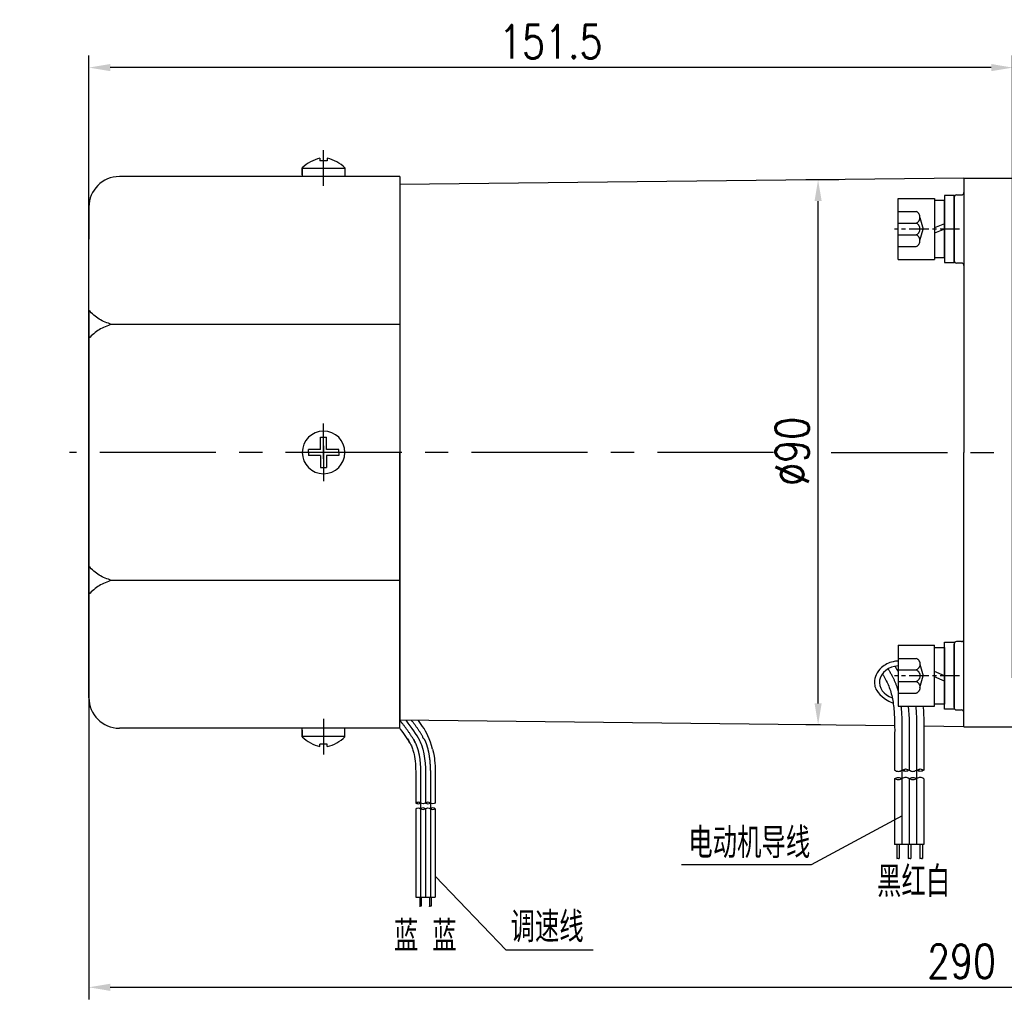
# Model space of a CAD drawing. Header units: inches. Extents: x 837 to 6223, y -2862 to 3098.
# Tile 26 of 139: x 3499 to 3661, y -1500 to -1339. Entities that reach past the tile are written whole.
import ezdxf

# ---------------------------------------------------------------- set-up
doc = ezdxf.new("R2010")
doc.units = ezdxf.units.IN
doc.header["$LTSCALE"] = 10
doc.header["$MEASUREMENT"] = 0
doc.linetypes.add('CENTER', pattern=[10.16, 6.35, -1.27, 1.27, -1.27])
doc.linetypes.add('HIDDEN', pattern=[1.905, 1.27, -0.635])
for name, color, linetype in [('1轮廓实线层', 7, 'Continuous'), ('2细线层', 4, 'Continuous'), ('3中心线层', 1, 'CENTER'), ('4虚线层', 6, 'HIDDEN'), ('5剖面线层', 2, 'Continuous'), ('6文字层', 3, 'Continuous'), ('7标注层', 4, 'Continuous')]:
    doc.layers.add(name, color=color, linetype=linetype)
doc.styles.add('PC_TEXTSTYLE', font='isocp.shx', dxfattribs={"width": 0.8, "bigfont": 'HZFS.SHX'})
doc.styles.add('TH_GBDIM', font='romans.shx', dxfattribs={"width": 0.8, "bigfont": 'gbcbig.shx'})
doc.dimstyles.new('TH_GBDIM', dxfattribs={"dimtxt": 3.5, "dimasz": 2.5, "dimexe": 2, "dimexo": 0, "dimgap": 1, "dimtad": 1, "dimdec": 4, "dimdsep": 46, "dimtxsty": 'TH_GBDIM', "dimcen": 0.09, "dimclrd": 4, "dimclre": 4, "dimclrt": 3, "dimadec": 0, "dimazin": 0, "dimtfac": 1, "dimtdec": 4, "dimtmove": 0, "dimatfit": 3, "dimfxl": 1, "dimtzin": 0, "dimarcsym": 0})
pattern_1 = [(45, (3458.1227, -1661.4046), (1.796051, -1.796051), [])]
pattern_2 = [(45, (3455.7227, -1661.4046), (1.796051, -1.796051), [])]

# ---------------------------------------------------------------- blocks, each defined once
blk = doc.blocks.new('*D382')
at = {"layer": '7标注层', "color": 4, "lineweight": -2, "transparency": 16777216}
for p, q in [((3633.61, -1365.17), (3628.2, -1365.17)), ((3630.2, -1451.06), (3630.2, -1368.67)), ((3630.61, -1454.56), (3628.2, -1454.56))]:
    blk.add_line(p, q, dxfattribs=at)
at = {"layer": '7标注层', "color": 4, "transparency": 16777216}
for points in [[(3629.62, -1368.67), (3630.79, -1368.67), (3630.2, -1365.17)], [(3629.62, -1451.06), (3630.79, -1451.06), (3630.2, -1454.56)]]:
    blk.add_solid(points, dxfattribs=at)
at = {"layer": 'Defpoints', "color": 0, "transparency": 16777216}
for p in [(3630.2, -1365.17), (3633.61, -1365.17), (3630.61, -1454.56)]:
    blk.add_point(p, dxfattribs=at)
at = {"layer": '7标注层', "color": 3, "transparency": 16777216, "insert": (3625.95, -1409.72), "char_height": 5.5, "attachment_point": 5, "rotation": 90, "style": 'TH_GBDIM'}
blk.add_mtext('%%C90', dxfattribs=at)
blk = doc.blocks.new('*D379')
at = {"layer": '7标注层', "color": 4, "lineweight": -2, "transparency": 16777216}
for p, q in [((3510.61, -1409.89), (3510.61, -1344.76)), ((3662.11, -1446.89), (3662.11, -1344.76)), ((3658.61, -1346.76), (3514.11, -1346.76))]:
    blk.add_line(p, q, dxfattribs=at)
at = {"layer": '7标注层', "color": 4, "transparency": 16777216}
for points in [[(3514.11, -1346.17), (3514.11, -1347.34), (3510.61, -1346.76)], [(3658.61, -1346.17), (3658.61, -1347.34), (3662.11, -1346.76)]]:
    blk.add_solid(points, dxfattribs=at)
at = {"layer": 'Defpoints', "color": 0, "transparency": 16777216}
for p in [(3510.61, -1346.76), (3510.61, -1409.89), (3662.11, -1446.89)]:
    blk.add_point(p, dxfattribs=at)
at = {"layer": '7标注层', "color": 3, "transparency": 16777216, "insert": (3586.36, -1342.51), "char_height": 5.5, "attachment_point": 5, "style": 'TH_GBDIM'}
blk.add_mtext('151.5', dxfattribs=at)
blk = doc.blocks.new('*D381')
at = {"layer": '7标注层', "color": 4, "lineweight": -2, "transparency": 16777216}
for p, q in [((3510.61, -1386.6), (3510.61, -1499.65)), ((3800.61, -1386.6), (3800.61, -1499.65)), ((3514.11, -1497.65), (3797.11, -1497.65))]:
    blk.add_line(p, q, dxfattribs=at)
at = {"layer": '7标注层', "color": 4, "transparency": 16777216}
for points in [[(3514.11, -1497.07), (3514.11, -1498.24), (3510.61, -1497.65)], [(3797.11, -1497.07), (3797.11, -1498.24), (3800.61, -1497.65)]]:
    blk.add_solid(points, dxfattribs=at)
at = {"layer": 'Defpoints', "color": 0, "transparency": 16777216}
for p in [(3510.61, -1386.6), (3800.61, -1386.6), (3800.61, -1497.65)]:
    blk.add_point(p, dxfattribs=at)
at = {"layer": '7标注层', "color": 3, "transparency": 16777216, "insert": (3653.73, -1493.4), "char_height": 5.5, "attachment_point": 5, "style": 'TH_GBDIM'}
blk.add_mtext('290', dxfattribs=at)
blk = doc.blocks.new('GB／T70.1M6M10')
at = {"layer": '1轮廓实线层'}
for p, q in [((0, -5), (0, 5)), ((0, 5), (6, 5)), ((6, 5), (6, -5)), ((0, -5), (6, -5))]:
    blk.add_line(p, q, dxfattribs=at)
at = {"layer": '3中心线层', "ltscale": 0.05}
blk.add_line((10.11, 0), (-0.6, 0), dxfattribs=at)
at = {"layer": '4虚线层'}
for p, q in [((0, 2.86), (3, 2.86)), ((3.6, 1.91), (4.15, 0)), ((0, 0.95), (3, 0.95)), ((3.6, -1.91), (4.15, 0)), ((0, -0.95), (3, -0.95)), ((0, -2.86), (3, -2.86))]:
    blk.add_line(p, q, dxfattribs=at)
for centre in [(2.54, 1.91), (2.54, 0), (2.54, -1.91)]:
    blk.add_arc(centre, 1.06, 295.6298, 64.3702, dxfattribs=at)
blk = doc.blocks.new('GB848_6_1.6_R')
at = {"layer": '1轮廓实线层'}
for p, q in [((-3.2, 1.6), (-5.5, 1.6)), ((-5.5, 1.6), (-5.5, 0)), ((-5.5, 0), (-3.2, 0)), ((3.2, 1.6), (-3.2, 1.6)), ((-3.2, 0), (3.2, 0)), ((5.5, 1.6), (3.2, 1.6)), ((3.2, 0), (5.5, 0)), ((5.5, 0), (5.5, 1.6))]:
    blk.add_line(p, q, dxfattribs=at)
blk = doc.blocks.new('GB93_6_0.8_R')
at = {"layer": '1轮廓实线层'}
for p, q in [((4.65, 1.6), (-4.65, 1.6)), ((-4.65, 1.6), (-4.65, 0)), ((-4.65, 0), (4.65, 0)), ((0, 0), (-0.69, 1.6)), ((0.86, 0), (0.17, 1.6)), ((4.65, 0), (4.65, 1.6))]:
    blk.add_line(p, q, dxfattribs=at)

msp = doc.modelspace()

# ---------------------------------------------------------------- hatches: boundary and pattern name
at = {"layer": '5剖面线层'}
h = msp.add_hatch(dxfattribs=at)
h.set_pattern_fill('ANSI31', color=256, scale=0.8, angle=90, style=0)
h.set_pattern_definition(pattern_2)
edge = h.paths.add_edge_path()
edge.add_spline(control_points=[(3643.94993, -1462.02709), (3644.14993, -1461.92709), (3644.54993, -1461.72709), (3644.94993, -1461.92709), (3645.14993, -1462.02709)], knot_values=[0, 0, 0, 0, 0.632455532, 1.264911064, 1.264911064, 1.264911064, 1.264911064], degree=3, periodic=0)
edge.add_spline(control_points=[(3645.14993, -1462.02709), (3644.94993, -1462.12709), (3644.54993, -1462.32709), (3644.14993, -1462.12709), (3643.94993, -1462.02709)], knot_values=[0, 0, 0, 0, 0.632455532, 1.264911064, 1.264911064, 1.264911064, 1.264911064], degree=3, periodic=0)
h = msp.add_hatch(dxfattribs=at)
h.set_pattern_fill('ANSI31', color=256, scale=0.8, angle=90, style=0)
h.set_pattern_definition(pattern_2)
edge = h.paths.add_edge_path()
edge.add_spline(control_points=[(3643.94993, -1462.02709), (3644.14993, -1461.92709), (3644.54993, -1461.72709), (3644.94993, -1461.92709), (3645.14993, -1462.02709)], knot_values=[0, 0, 0, 0, 0.632455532, 1.264911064, 1.264911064, 1.264911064, 1.264911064], degree=3, periodic=0)
edge.add_spline(control_points=[(3645.14993, -1462.02709), (3644.94993, -1462.12709), (3644.54993, -1462.32709), (3644.14993, -1462.12709), (3643.94993, -1462.02709)], knot_values=[0, 0, 0, 0, 0.632455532, 1.264911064, 1.264911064, 1.264911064, 1.264911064], degree=3, periodic=0)
h = msp.add_hatch(dxfattribs=at)
h.set_pattern_fill('ANSI31', color=256, scale=0.8, angle=90, style=0)
h.set_pattern_definition(pattern_1)
edge = h.paths.add_edge_path()
edge.add_spline(control_points=[(3646.34993, -1462.02709), (3646.54993, -1461.92709), (3646.94993, -1461.72709), (3647.34993, -1461.92709), (3647.54993, -1462.02709)], knot_values=[0, 0, 0, 0, 0.632455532, 1.264911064, 1.264911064, 1.264911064, 1.264911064], degree=3, periodic=0)
edge.add_spline(control_points=[(3647.54993, -1462.02709), (3647.34993, -1462.12709), (3646.94993, -1462.32709), (3646.54993, -1462.12709), (3646.34993, -1462.02709)], knot_values=[0, 0, 0, 0, 0.632455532, 1.264911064, 1.264911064, 1.264911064, 1.264911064], degree=3, periodic=0)
h = msp.add_hatch(dxfattribs=at)
h.set_pattern_fill('ANSI31', color=256, scale=0.8, angle=90, style=0)
h.set_pattern_definition(pattern_1)
edge = h.paths.add_edge_path()
edge.add_spline(control_points=[(3646.34993, -1462.02709), (3646.54993, -1461.92709), (3646.94993, -1461.72709), (3647.34993, -1461.92709), (3647.54993, -1462.02709)], knot_values=[0, 0, 0, 0, 0.632455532, 1.264911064, 1.264911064, 1.264911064, 1.264911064], degree=3, periodic=0)
edge.add_spline(control_points=[(3647.54993, -1462.02709), (3647.34993, -1462.12709), (3646.94993, -1462.32709), (3646.54993, -1462.12709), (3646.34993, -1462.02709)], knot_values=[0, 0, 0, 0, 0.632455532, 1.264911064, 1.264911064, 1.264911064, 1.264911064], degree=3, periodic=0)
h = msp.add_hatch(dxfattribs=at)
h.set_pattern_fill('ANSI31', color=256, scale=0.8, angle=90, style=0)
h.set_pattern_definition(pattern_2)
edge = h.paths.add_edge_path()
edge.add_spline(control_points=[(3643.94993, -1463.42709), (3643.74993, -1463.52709), (3643.34993, -1463.72709), (3642.94993, -1463.52709), (3642.74993, -1463.42709)], knot_values=[0, 0, 0, 0, 0.632455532, 1.264911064, 1.264911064, 1.264911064, 1.264911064], degree=3, periodic=0)
edge.add_spline(control_points=[(3642.74993, -1463.42709), (3642.94993, -1463.32709), (3643.34993, -1463.12709), (3643.74993, -1463.32709), (3643.94993, -1463.42709)], knot_values=[0, 0, 0, 0, 0.632455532, 1.264911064, 1.264911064, 1.264911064, 1.264911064], degree=3, periodic=0)
h = msp.add_hatch(dxfattribs=at)
h.set_pattern_fill('ANSI31', color=256, scale=0.8, angle=90, style=0)
h.set_pattern_definition(pattern_2)
edge = h.paths.add_edge_path()
edge.add_spline(control_points=[(3643.94993, -1463.42709), (3643.74993, -1463.52709), (3643.34993, -1463.72709), (3642.94993, -1463.52709), (3642.74993, -1463.42709)], knot_values=[0, 0, 0, 0, 0.632455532, 1.264911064, 1.264911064, 1.264911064, 1.264911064], degree=3, periodic=0)
edge.add_spline(control_points=[(3642.74993, -1463.42709), (3642.94993, -1463.32709), (3643.34993, -1463.12709), (3643.74993, -1463.32709), (3643.94993, -1463.42709)], knot_values=[0, 0, 0, 0, 0.632455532, 1.264911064, 1.264911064, 1.264911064, 1.264911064], degree=3, periodic=0)
h = msp.add_hatch(dxfattribs=at)
h.set_pattern_fill('ANSI31', color=256, scale=0.8, angle=90, style=0)
h.set_pattern_definition(pattern_1)
edge = h.paths.add_edge_path()
edge.add_spline(control_points=[(3646.34993, -1463.42709), (3646.14993, -1463.52709), (3645.74993, -1463.72709), (3645.34993, -1463.52709), (3645.14993, -1463.42709)], knot_values=[0, 0, 0, 0, 0.632455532, 1.264911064, 1.264911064, 1.264911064, 1.264911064], degree=3, periodic=0)
edge.add_spline(control_points=[(3645.14993, -1463.42709), (3645.34993, -1463.32709), (3645.74993, -1463.12709), (3646.14993, -1463.32709), (3646.34993, -1463.42709)], knot_values=[0, 0, 0, 0, 0.632455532, 1.264911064, 1.264911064, 1.264911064, 1.264911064], degree=3, periodic=0)
h = msp.add_hatch(dxfattribs=at)
h.set_pattern_fill('ANSI31', color=256, scale=0.8, angle=90, style=0)
h.set_pattern_definition(pattern_1)
edge = h.paths.add_edge_path()
edge.add_spline(control_points=[(3646.34993, -1463.42709), (3646.14993, -1463.52709), (3645.74993, -1463.72709), (3645.34993, -1463.52709), (3645.14993, -1463.42709)], knot_values=[0, 0, 0, 0, 0.632455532, 1.264911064, 1.264911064, 1.264911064, 1.264911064], degree=3, periodic=0)
edge.add_spline(control_points=[(3645.14993, -1463.42709), (3645.34993, -1463.32709), (3645.74993, -1463.12709), (3646.14993, -1463.32709), (3646.34993, -1463.42709)], knot_values=[0, 0, 0, 0, 0.632455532, 1.264911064, 1.264911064, 1.264911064, 1.264911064], degree=3, periodic=0)
h = msp.add_hatch(dxfattribs=at)
h.set_pattern_fill('ANSI31', color=256, scale=0.533333, angle=90, style=0)
h.set_pattern_definition([(45, (3441.1283, -1600.3416), (1.197366, -1.197366), [])])
edge = h.paths.add_edge_path()
edge.add_spline(control_points=[(3565.01303, -1467.4234), (3564.87969, -1467.35674), (3564.61303, -1467.2234), (3564.34636, -1467.35674), (3564.21303, -1467.4234)], knot_values=[0, 0, 0, 0, 0.4216366, 0.843273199, 0.843273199, 0.843273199, 0.843273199], degree=3, periodic=0)
edge.add_spline(control_points=[(3564.21303, -1467.4234), (3564.34636, -1467.49007), (3564.61303, -1467.6234), (3564.87969, -1467.49007), (3565.01303, -1467.4234)], knot_values=[0, 0, 0, 0, 0.4216366, 0.843273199, 0.843273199, 0.843273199, 0.843273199], degree=3, periodic=0)
h = msp.add_hatch(dxfattribs=at)
h.set_pattern_fill('ANSI31', color=256, scale=0.533333, angle=90, style=0)
h.set_pattern_definition([(45, (3439.5283, -1600.3416), (1.197366, -1.197366), [])])
edge = h.paths.add_edge_path()
edge.add_spline(control_points=[(3566.61302, -1468.35673), (3566.74636, -1468.4234), (3567.01302, -1468.55673), (3567.27969, -1468.4234), (3567.41302, -1468.35673)], knot_values=[0, 0, 0, 0, 0.4216366, 0.843273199, 0.843273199, 0.843273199, 0.843273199], degree=3, periodic=0)
edge.add_spline(control_points=[(3567.41302, -1468.35673), (3567.27969, -1468.29007), (3567.01302, -1468.15673), (3566.74636, -1468.29007), (3566.61302, -1468.35673)], knot_values=[0, 0, 0, 0, 0.4216366, 0.843273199, 0.843273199, 0.843273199, 0.843273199], degree=3, periodic=0)

# ---------------------------------------------------------------- linework, layer by layer
for p, q in [((3548.50818, -1361.61004), (3548.50818, -1362.03823)), ((3549.70818, -1361.61004), (3549.70818, -1362.03823)), ((3545.60818, -1363.20289), (3545.60818, -1364.63823)), ((3552.60818, -1363.29729), (3545.60818, -1363.29729)), ((3545.60819, -1364.33548), (3545.60819, -1363.20289)), ((3549.70818, -1362.03823), (3548.50818, -1362.03823)), ((3552.60818, -1363.20289), (3552.60818, -1364.63823)), ((3654.10818, -1364.88823), (3561.60818, -1365.95567)), ((3654.10818, -1364.88823), (3662.10818, -1364.88823)), ((3654.10818, -1364.88823), (3654.10818, -1364.89123)), ((3654.10818, -1364.88823), (3654.10818, -1409.88823)), ((3654.10818, -1364.88823), (3654.10818, -1409.88823)), ((3652.50818, -1368.03807), (3652.50818, -1378.43807)), ((3654.10818, -1454.88823), (3654.10818, -1409.88823)), ((3654.10818, -1454.88823), (3654.10818, -1409.88823)), ((3652.50818, -1451.73241), (3652.50818, -1441.33241)), ((3642.75517, -1454.75722), (3561.60818, -1453.82079)), ((3545.60818, -1456.57358), (3545.60818, -1455.13823)), ((3545.60819, -1455.44099), (3545.60819, -1456.57358)), ((3552.60818, -1456.57358), (3552.60818, -1455.13823)), ((3654.10818, -1454.88823), (3647.55663, -1454.81263)), ((3654.10818, -1454.88823), (3654.10818, -1454.88524)), ((3654.10818, -1454.88823), (3662.10818, -1454.88823)), ((3654.10818, -1454.88823), (3662.10818, -1454.88823)), ((3552.60818, -1456.47917), (3545.60818, -1456.47917)), ((3549.70818, -1457.73823), (3548.50818, -1457.73823)), ((3548.50818, -1458.16643), (3548.50818, -1457.73823)), ((3549.70818, -1458.16643), (3549.70818, -1457.73823))]:
    msp.add_line(p, q)
at = {"color": 4}
for p, q in [((3629.07052, -1477.55413), (3607.78599, -1477.55413)), ((3593.33795, -1491.56096), (3579.02858, -1491.56096))]:
    msp.add_line(p, q, dxfattribs=at)
for centre, radius, start, end in [((3550.06808, -1367.88638), 6.46728, 103.957243, 133.5991462), ((3548.14829, -1367.88638), 6.46728, 46.4008538, 76.042757), ((3652.90818, -1368.03807), 0.4, 90, 180), ((3653.70818, -1367.23807), 0.4, 270, 0), ((3652.90818, -1378.43807), 0.4, 180, 270), ((3653.70818, -1379.23807), 0.4, 0, 90), ((3652.90818, -1441.33241), 0.4, 90, 180), ((3653.70818, -1440.53241), 0.4, 270, 0), ((3652.90818, -1451.73241), 0.4, 180, 270), ((3653.70818, -1452.53241), 0.4, 0, 90), ((3550.06808, -1451.89009), 6.46728, 226.4008538, 256.042757), ((3548.14829, -1451.89009), 6.46728, 283.957243, 313.5991462)]:
    msp.add_arc(centre, radius, start, end)
msp.add_ellipse((3643.56023, -1447.63294), major_axis=(3.30632, 0), ratio=0.821066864, start_param=1.64710212, end_param=4.339955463)
for points in [[(3652.90818, -1367.63807), (3653.70818, -1367.63807)], [(3653.70818, -1378.83807), (3652.90818, -1378.83807)], [(3653.70818, -1440.93241), (3652.90818, -1440.93241)], [(3652.90818, -1452.13241), (3653.70818, -1452.13241)]]:
    msp.add_open_spline(points, degree=1)
msp.add_open_spline([(3643.30818, -1444.12517), (3643.03714, -1444.13926), (3642.76759, -1444.17611), (3641.79965, -1444.39533), (3641.13998, -1444.71849), (3640.23787, -1445.5111), (3639.93086, -1445.9155), (3639.54938, -1446.76391), (3639.45391, -1447.19805), (3639.45391, -1447.63294), (3639.45391, -1447.93794), (3639.50044, -1448.24279), (3639.70433, -1448.90383), (3640.53128, -1450.26378), (3642.51172, -1451.043)], degree=3, knots=[4.776022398, 4.776022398, 4.776022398, 4.776022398, 4.981541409, 4.981541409, 5.531630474, 5.531630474, 5.929523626, 5.929523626, 6.283185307, 6.283185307, 6.283185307, 6.53120978, 6.53120978, 6.843963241, 6.843963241, 6.843963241, 6.843963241])
at = {"layer": '1轮廓实线层'}
for p, q in [((3551.09525, -1364.63823), (3515.60818, -1364.63823)), ((3561.60818, -1364.63823), (3551.09525, -1364.63823)), ((3561.60818, -1364.63823), (3561.60818, -1365.83823)), ((3561.60818, -1365.83823), (3561.60818, -1388.88734)), ((3561.60818, -1365.95567), (3561.60818, -1453.82079)), ((3510.60818, -1369.63823), (3510.60818, -1374.89314)), ((3510.60818, -1444.88333), (3510.60818, -1374.89314)), ((3561.60818, -1388.88734), (3514.33198, -1388.88734)), ((3561.60818, -1388.88734), (3561.60818, -1409.88823)), ((3548.60818, -1409.38823), (3548.60818, -1407.38823)), ((3548.60818, -1407.38823), (3549.60818, -1407.38823)), ((3549.60818, -1409.38823), (3549.60818, -1407.38823)), ((3548.60818, -1409.38823), (3546.60818, -1409.38823)), ((3546.60818, -1409.88823), (3546.60818, -1409.38823)), ((3546.60818, -1409.88823), (3546.60818, -1410.38823)), ((3551.60818, -1409.38823), (3549.60818, -1409.38823)), ((3551.60818, -1409.88823), (3551.60818, -1409.38823)), ((3551.60818, -1409.88823), (3551.60818, -1410.38823)), ((3561.60818, -1430.88913), (3561.60818, -1409.88823)), ((3548.60818, -1410.38823), (3546.60818, -1410.38823)), ((3548.60818, -1410.38823), (3548.60818, -1412.38823)), ((3551.60818, -1410.38823), (3549.60818, -1410.38823)), ((3549.60818, -1410.38823), (3549.60818, -1412.38823)), ((3548.60818, -1412.38823), (3549.60818, -1412.38823)), ((3561.60818, -1430.88913), (3514.33198, -1430.88913)), ((3561.60818, -1453.93823), (3561.60818, -1430.88913)), ((3510.60818, -1450.13823), (3510.60818, -1444.88333)), ((3551.09525, -1455.13823), (3515.60818, -1455.13823)), ((3561.60818, -1455.13823), (3551.09525, -1455.13823)), ((3561.60818, -1455.13823), (3561.60818, -1453.93823)), ((3561.60818, -1455.13823), (3561.60818, -1453.93823)), ((3642.74993, -1457.07006), (3642.74993, -1462.02709)), ((3645.14993, -1457.07006), (3645.14993, -1462.02709)), ((3647.54993, -1457.07006), (3647.54993, -1462.02709)), ((3642.74993, -1463.42709), (3642.74993, -1474.23875)), ((3645.14993, -1463.42709), (3645.14993, -1474.23875)), ((3647.54993, -1463.42709), (3647.54993, -1474.23875)), ((3564.21303, -1464.11872), (3564.21303, -1467.4234)), ((3565.81302, -1464.11872), (3565.81302, -1467.4234)), ((3567.41302, -1464.11872), (3567.41302, -1467.4234)), ((3564.21303, -1468.35673), (3564.21303, -1482.84151)), ((3565.81302, -1468.35673), (3565.81302, -1482.84151)), ((3567.41302, -1468.35673), (3567.41302, -1482.84151)), ((3647.54993, -1474.23875), (3642.74993, -1474.23875)), ((3643.10943, -1474.23875), (3643.10943, -1476.50324)), ((3643.50943, -1474.23875), (3643.50943, -1476.50324)), ((3644.96103, -1474.23875), (3644.96103, -1476.50324)), ((3645.39404, -1474.23875), (3645.39404, -1476.50324)), ((3646.89799, -1474.23875), (3646.89799, -1476.50324)), ((3647.29799, -1474.23875), (3647.29799, -1476.50324)), ((3564.21303, -1482.84151), (3567.41302, -1482.84151)), ((3564.86553, -1482.84151), (3564.86553, -1484.35117)), ((3565.1322, -1482.84151), (3565.1322, -1484.35117)), ((3566.48342, -1482.84151), (3566.48342, -1484.35117)), ((3566.75009, -1482.84151), (3566.75009, -1484.35117))]:
    msp.add_line(p, q, dxfattribs=at)
for centre, radius, start, end in [((3515.60818, -1369.63823), 5, 90, 180), ((3549.10818, -1409.88823), 3.5, 0, 180), ((3549.10818, -1409.88823), 3.5, 180, 0), ((3515.60818, -1450.13823), 5, 180, 270)]:
    msp.add_arc(centre, radius, start, end, dxfattribs=at)
for points in [[(3514.33198, -1388.88734), (3512.29963, -1388.01949), (3510.60818, -1386.60168)], [(3514.33198, -1388.88734), (3512.29963, -1389.75519), (3510.60818, -1391.173)], [(3514.33198, -1430.88913), (3512.29963, -1430.02128), (3510.60818, -1428.60347)], [(3514.33198, -1430.88913), (3512.29963, -1431.75697), (3510.60818, -1433.17478)], [(3643.94993, -1462.02709), (3644.54993, -1461.82709), (3645.14993, -1462.02709)], [(3646.34993, -1462.02709), (3646.94993, -1461.82709), (3647.54993, -1462.02709)], [(3642.74993, -1462.02709), (3643.34993, -1462.22709), (3643.94993, -1462.02709)], [(3642.74993, -1463.42709), (3643.34993, -1463.22709), (3643.94993, -1463.42709)], [(3643.94993, -1463.42709), (3643.34993, -1463.62709), (3642.74993, -1463.42709)], [(3645.14993, -1462.02709), (3644.54993, -1462.22709), (3643.94993, -1462.02709)], [(3645.14993, -1463.42709), (3644.54993, -1463.22709), (3643.94993, -1463.42709)], [(3645.14993, -1462.02709), (3645.74993, -1462.22709), (3646.34993, -1462.02709)], [(3645.14993, -1463.42709), (3645.74993, -1463.22709), (3646.34993, -1463.42709)], [(3646.34993, -1463.42709), (3645.74993, -1463.62709), (3645.14993, -1463.42709)], [(3647.54993, -1462.02709), (3646.94993, -1462.22709), (3646.34993, -1462.02709)], [(3647.54993, -1463.42709), (3646.94993, -1463.22709), (3646.34993, -1463.42709)], [(3565.01303, -1467.4234), (3564.61303, -1467.29007), (3564.21303, -1467.4234)], [(3564.21303, -1467.4234), (3564.61303, -1467.55674), (3565.01303, -1467.4234)], [(3564.21303, -1468.35673), (3564.61303, -1468.2234), (3565.01303, -1468.35673)], [(3565.81302, -1467.4234), (3565.41302, -1467.55674), (3565.01303, -1467.4234)], [(3565.81302, -1468.35673), (3565.41302, -1468.2234), (3565.01303, -1468.35673)], [(3565.01303, -1468.35673), (3565.41302, -1468.49007), (3565.81302, -1468.35673)], [(3566.61302, -1467.4234), (3566.21302, -1467.29007), (3565.81302, -1467.4234)], [(3565.81302, -1467.4234), (3566.21302, -1467.55674), (3566.61302, -1467.4234)], [(3565.81302, -1468.35673), (3566.21302, -1468.2234), (3566.61302, -1468.35673)], [(3567.41302, -1467.4234), (3567.01302, -1467.55674), (3566.61302, -1467.4234)], [(3567.41302, -1468.35673), (3567.01302, -1468.2234), (3566.61302, -1468.35673)], [(3566.61302, -1468.35673), (3567.01302, -1468.49007), (3567.41302, -1468.35673)]]:
    msp.add_spline(points, degree=3, dxfattribs=at)
for points in [[(3642.82707, -1444.98582), (3643.00654, -1445.29864), (3643.16564, -1445.58471), (3643.30818, -1445.85209)], [(3644.99226, -1451.5384), (3645.1821, -1453.33534), (3645.16601, -1455.2027), (3645.14993, -1457.07006)], [(3564.86141, -1457.18873), (3564.32864, -1456.12139), (3563.61138, -1455.1171), (3562.62752, -1453.83483)]]:
    msp.add_open_spline(points, degree=3, dxfattribs=at)
for points, knots in [([(3640.72049, -1446.24254), (3640.89074, -1446.43775), (3640.97074, -1446.57542), (3641.28591, -1447.13614), (3641.49672, -1447.55532), (3641.82021, -1448.30411), (3641.94246, -1448.63118), (3642.15783, -1449.31398), (3642.25052, -1449.66734), (3642.4884, -1450.76345), (3642.59298, -1451.54261), (3642.72368, -1453.18194), (3642.7498, -1454.04162), (3642.76221, -1455.62072), (3642.75623, -1456.32854), (3642.75002, -1457.04939)], [5.984187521, 5.984187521, 5.984187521, 5.984187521, 6.666441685, 6.666441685, 8.771804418, 8.771804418, 10.455411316, 10.455411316, 12.139018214, 12.139018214, 15.506232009, 15.506232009, 18.873445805, 18.873445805, 21.488617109, 21.488617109, 21.488617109, 21.488617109]), ([(3647.40437, -1451.5384), (3647.57466, -1453.31499), (3647.56656, -1455.06507), (3647.5518, -1456.86327), (3647.55082, -1456.97716), (3647.54984, -1457.09073)], [15.001278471, 15.001278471, 15.001278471, 15.001278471, 21.076594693, 21.076594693, 21.488617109, 21.488617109, 21.488617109, 21.488617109]), ([(3566.9585, -1458.56945), (3566.60103, -1456.94293), (3565.79478, -1455.555), (3565.28114, -1454.73964), (3564.97124, -1454.29438), (3564.65403, -1453.86274)], [12.84393115, 12.84393115, 12.84393115, 12.84393115, 14.965411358, 14.965411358, 17.763055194, 17.763055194, 17.763055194, 17.763055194]), ([(3563.4416, -1457.92694), (3563.23863, -1457.51755), (3562.99668, -1457.10515), (3562.42391, -1456.2296), (3562.0868, -1455.76578), (3561.68814, -1455.24245), (3561.64828, -1455.19039), (3561.60818, -1455.13823)], [12.446759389, 12.446759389, 12.446759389, 12.446759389, 15.506232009, 15.506232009, 18.873445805, 18.873445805, 19.244692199, 19.244692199, 19.244692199, 19.244692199]), ([(3562.86007, -1456.90038), (3562.97357, -1457.03052), (3563.0269, -1457.1223), (3563.23701, -1457.49611), (3563.37755, -1457.77557), (3563.59321, -1458.27476), (3563.67471, -1458.49281), (3563.8183, -1458.948), (3563.88009, -1459.18358), (3564.03867, -1459.91432), (3564.10839, -1460.43376), (3564.19552, -1461.52664), (3564.21294, -1462.09976), (3564.22121, -1463.15249), (3564.21722, -1463.62437), (3564.21309, -1464.10494)], [5.984187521, 5.984187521, 5.984187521, 5.984187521, 6.666441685, 6.666441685, 8.771804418, 8.771804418, 10.455411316, 10.455411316, 12.139018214, 12.139018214, 15.506232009, 15.506232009, 18.873445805, 18.873445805, 21.488617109, 21.488617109, 21.488617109, 21.488617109]), ([(3564.72058, -1456.90038), (3564.89768, -1457.25025), (3565.85337, -1459.43492), (3565.83167, -1461.95388), (3565.81302, -1464.11872)], [7.780947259, 7.780947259, 7.780947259, 7.780947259, 9.707911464, 21.488617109, 21.488617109, 21.488617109, 21.488617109]), ([(3566.9585, -1458.56945), (3567.19701, -1459.43649), (3567.28894, -1460.15207), (3567.42957, -1461.60157), (3567.42416, -1462.77544), (3567.41427, -1463.98086), (3567.41362, -1464.05679), (3567.41296, -1464.1325)], [13.642709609, 13.642709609, 13.642709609, 13.642709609, 14.965411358, 14.965411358, 21.076594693, 21.076594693, 21.488617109, 21.488617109, 21.488617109, 21.488617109])]:
    msp.add_open_spline(points, degree=3, knots=knots, dxfattribs=at)
at = {"layer": '2细线层'}
for points in [[(3643.10943, -1476.50324), (3643.29957, -1476.46205), (3643.47488, -1476.54241), (3643.50943, -1476.50324)], [(3644.96103, -1476.50324), (3645.18418, -1476.46205), (3645.35949, -1476.54241), (3645.39404, -1476.50324)], [(3646.89799, -1476.50324), (3647.08812, -1476.46205), (3647.26343, -1476.54241), (3647.29799, -1476.50324)], [(3565.1322, -1484.35117), (3565.00544, -1484.32371), (3564.88857, -1484.37729), (3564.86553, -1484.35117)], [(3566.75009, -1484.35117), (3566.62333, -1484.32371), (3566.50645, -1484.37728), (3566.48342, -1484.35117)]]:
    msp.add_spline(points, degree=3, dxfattribs=at)
at = {"layer": '3中心线层'}
for p, q in [((3549.10818, -1366.16378), (3549.10818, -1360.30742)), ((3549.10818, -1410.94113), (3549.10818, -1405.15993)), ((3549.10818, -1408.83534), (3549.10818, -1414.61654)), ((3549.10818, -1453.61268), (3549.10818, -1459.46904)), ((3643.94993, -1457.07006), (3643.94993, -1462.02709)), ((3646.34993, -1457.07006), (3646.34993, -1462.02709)), ((3643.94993, -1462.02709), (3643.94993, -1474.23875)), ((3646.34993, -1462.02709), (3646.34993, -1474.23875)), ((3565.01303, -1464.11872), (3565.01303, -1467.4234)), ((3566.61302, -1464.11872), (3566.61302, -1467.4234)), ((3565.01303, -1467.4234), (3565.01303, -1482.84151)), ((3566.61302, -1467.4234), (3566.61302, -1482.84151))]:
    msp.add_line(p, q, dxfattribs=at)
at = {"layer": '3中心线层', "ltscale": 0.3}
for p, q in [((3622.88964, -1409.88823), (3507.42197, -1409.88823)), ((3632.35026, -1409.88824), (3670.93584, -1409.88824))]:
    msp.add_line(p, q, dxfattribs=at)
at = {"layer": '3中心线层'}
for points, knots in [([(3641.67498, -1445.40278), (3642.00416, -1445.95794), (3642.20894, -1446.32135), (3642.6857, -1447.25254), (3642.92976, -1447.81866), (3643.19234, -1448.59868), (3643.25253, -1448.79472), (3643.30818, -1448.99337)], [5.846938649, 5.846938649, 5.846938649, 5.846938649, 7.531590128, 7.531590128, 10.145881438, 10.145881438, 11.014700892, 11.014700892, 11.014700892, 11.014700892]), ([(3643.78531, -1451.5384), (3643.83355, -1451.96989), (3643.86935, -1452.40927), (3643.94818, -1453.75507), (3643.9608, -1454.68067), (3643.95841, -1456.09917), (3643.95412, -1456.57795), (3643.94997, -1457.05973)], [14.545912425, 14.545912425, 14.545912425, 14.545912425, 16.266982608, 16.266982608, 19.743063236, 19.743063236, 21.488617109, 21.488617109, 21.488617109, 21.488617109]), ([(3646.19872, -1451.5384), (3646.31912, -1452.73385), (3646.35363, -1453.93672), (3646.3614, -1455.78362), (3646.35545, -1456.4349), (3646.34989, -1457.0804)], [14.864748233, 14.864748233, 14.864748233, 14.864748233, 19.146851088, 19.146851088, 21.488617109, 21.488617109, 21.488617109, 21.488617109]), ([(3564.16399, -1457.58295), (3564.13742, -1457.52917), (3564.11029, -1457.47547), (3563.82289, -1456.91831), (3563.51465, -1456.41971), (3562.83545, -1455.42771), (3562.46432, -1454.93466), (3561.92337, -1454.23844), (3561.76631, -1454.0387), (3561.60818, -1453.83801)], [12.420717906, 12.420717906, 12.420717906, 12.420717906, 12.79090198, 12.79090198, 16.266982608, 16.266982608, 19.743063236, 19.743063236, 21.135295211, 21.135295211, 21.135295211, 21.135295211]), ([(3565.5372, -1456.90125), (3565.51063, -1456.84747), (3565.4835, -1456.79377), (3565.1961, -1456.23661), (3564.88786, -1455.73801), (3564.22946, -1454.77639), (3563.88288, -1454.31337), (3563.52209, -1453.84715)], [12.420717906, 12.420717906, 12.420717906, 12.420717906, 12.79090198, 12.79090198, 16.266982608, 16.266982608, 19.530124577, 19.530124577, 19.530124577, 19.530124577]), ([(3563.80176, -1456.86871), (3563.8663, -1456.98475), (3563.92274, -1457.09038), (3564.17021, -1457.57372), (3564.33291, -1457.95113), (3564.53077, -1458.53887), (3564.58903, -1458.73861), (3564.69281, -1459.1479), (3564.73798, -1459.35648), (3564.88003, -1460.1256), (3564.94156, -1460.70855), (3565.01186, -1461.90873), (3565.02027, -1462.5258), (3565.01868, -1463.47146), (3565.01582, -1463.79065), (3565.01305, -1464.11183)], [6.798809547, 6.798809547, 6.798809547, 6.798809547, 7.531590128, 7.531590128, 10.145881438, 10.145881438, 11.468391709, 11.468391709, 12.79090198, 12.79090198, 16.266982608, 16.266982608, 19.743063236, 19.743063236, 21.488617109, 21.488617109, 21.488617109, 21.488617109]), ([(3565.60366, -1456.90038), (3565.70305, -1457.10233), (3565.77604, -1457.27561), (3565.92438, -1457.66067), (3565.99753, -1457.87299), (3566.12748, -1458.29905), (3566.18488, -1458.51353), (3566.33707, -1459.16028), (3566.41192, -1459.59562), (3566.58427, -1460.96054), (3566.61494, -1461.89722), (3566.62067, -1463.2611), (3566.6167, -1463.69528), (3566.61299, -1464.12561)], [8.445262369, 8.445262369, 8.445262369, 8.445262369, 9.438937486, 9.438937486, 10.617029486, 10.617029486, 11.795121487, 11.795121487, 14.151305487, 14.151305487, 19.146851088, 19.146851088, 21.488617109, 21.488617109, 21.488617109, 21.488617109])]:
    msp.add_open_spline(points, degree=3, knots=knots, dxfattribs=at)
at = {"layer": '7标注层'}
for points in [[(3644.00251, -1469.50796), (3629.07052, -1477.55413)], [(3567.41302, -1479.38959), (3579.02858, -1491.56096)]]:
    msp.add_lwpolyline(points, dxfattribs=at)

# ---------------------------------------------------------------- block references
at = {"layer": '1轮廓实线层'}
msp.add_blockref('GB／T70.1M6M10', (3643.30818, -1373.23807), dxfattribs=at)
for name, rotation in [('GB848_6_1.6_R', 270), ('GB93_6_0.8_R', 89.99999999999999)]:
    msp.add_blockref(name, (3650.90818, -1373.23807), dxfattribs=dict(at, rotation=rotation))
at = {"layer": '1轮廓实线层', "xscale": -1}
for name, p, rotation in [('GB／T70.1M6M10', (3643.30818, -1446.5384), 179.9999986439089), ('GB93_6_0.8_R', (3650.90818, -1446.5384), 89.99999864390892), ('GB848_6_1.6_R', (3650.90818, -1446.5384), 269.9999986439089)]:
    msp.add_blockref(name, p, dxfattribs=dict(at, rotation=rotation))

# ---------------------------------------------------------------- texts
at = {"layer": '6文字层', "insert": (3338.62843, -1423.22606), "char_height": 8.100556, "width": 140.9134884, "attachment_point": 1, "style": 'PC_TEXTSTYLE'}
msp.add_mtext('{\\C3;输出转矩N.m(允许最大输出扭矩20N.m)}', dxfattribs=at)
at = {"layer": '6文字层', "color": 7, "char_height": 5, "style": 'PC_TEXTSTYLE'}
for s, insert, width, attachment_point in [('{\\C3;电动机导线}', (3628.91141, -1471.46399), 23.2813602, 3), ('{\\C3;黑红白}', (3639.87274, -1477.81934), 18.2326587, 1), ('{\\C3;调速线}', (3579.75991, -1485.26425), 15.5208913, 1), ('{\\C3;蓝 蓝}', (3560.62787, -1486.74277), 12.1550937, 1)]:
    msp.add_mtext(s, dxfattribs=dict(at, insert=insert, width=width, attachment_point=attachment_point))

# ---------------------------------------------------------------- dimensions: what is measured, and where the dimension line sits
at = {"layer": '7标注层'}
dim = msp.add_linear_dim(base=(3510.60818, -1346.75681), p1=(3662.10818, -1446.88823), p2=(3510.60818, -1409.88823), angle=180, dimstyle='TH_GBDIM', override={"dimtxt": 5.5, "dimasz": 3.5, "dimgap": 1.5, "dimtad": 1, "dimjust": 0, "dimdec": 1, "dimlfac": 1, "dimse1": 0, "dimse2": 0, "dimsd1": 0, "dimsd2": 0, "dimadec": 1}, dxfattribs=at)
dim.commit()
dim.dimension.update_dxf_attribs({"geometry": '*D379', "text_midpoint": (3586.35818, -1346.75681), "dimtype": 160})
dim = msp.add_linear_dim(base=(3630.20388, -1365.17057), p1=(3630.60625, -1454.56453), p2=(3633.60968, -1365.17057), angle=90, text='%%C90', dimstyle='TH_GBDIM', override={"dimtxt": 5.5, "dimasz": 3.5, "dimgap": 1.5, "dimdec": 1, "dimadec": 1}, dxfattribs=at)
dim.commit()
dim.dimension.update_dxf_attribs({"geometry": '*D382', "text_midpoint": (3630.20388, -1409.7211), "dimtype": 160})
dim = msp.add_linear_dim(base=(3800.60818, -1497.65318), p1=(3510.60818, -1386.60168), p2=(3800.60818, -1386.60168), dimstyle='TH_GBDIM', override={"dimtxt": 5.5, "dimasz": 3.5, "dimgap": 1.5, "dimtad": 1, "dimjust": 0, "dimdec": 1, "dimlfac": 1, "dimse1": 0, "dimse2": 0, "dimsd1": 0, "dimsd2": 0, "dimadec": 1}, dxfattribs=at)
dim.commit()
dim.dimension.update_dxf_attribs({"geometry": '*D381', "text_midpoint": (3653.72654, -1497.65318), "dimtype": 160})

doc.saveas('drawing.dxf')
